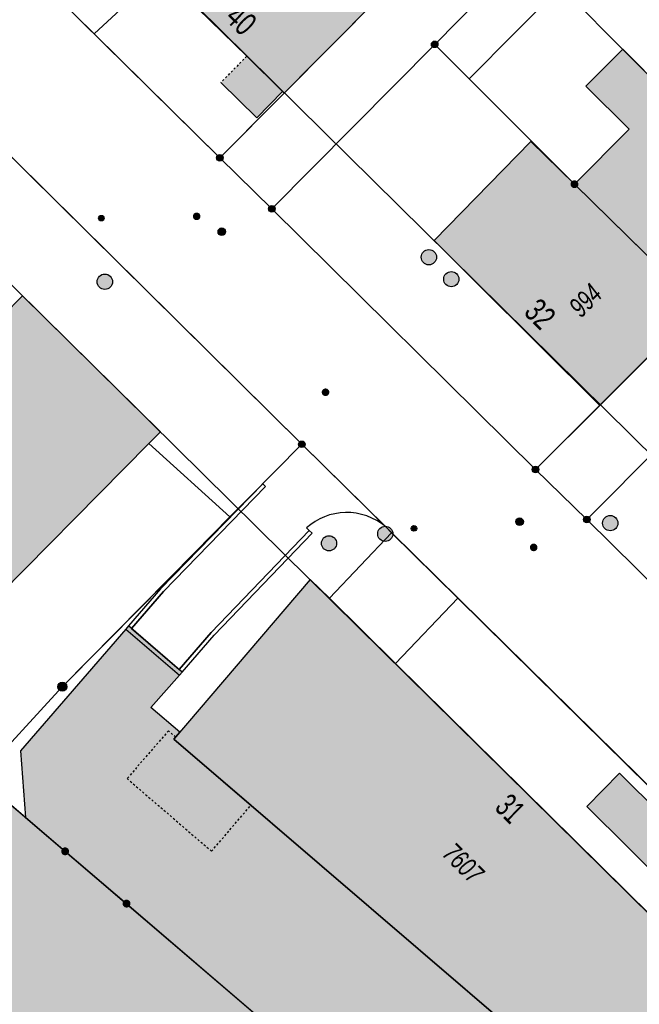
# Model space of a CAD drawing. Header units: metres. Extents: x 2695751 to 2696029, y 1260877 to 1261206.
# Tile 15 of 70: x 2695897 to 2695928, y 1260945 to 1260994. Entities that reach past the tile are written whole.
import ezdxf

# ---------------------------------------------------------------- set-up
doc = ezdxf.new("R2010")
doc.units = ezdxf.units.M
doc.header["$LTSCALE"] = 0.1
doc.linetypes.add('AUSGEZOGEN', pattern=[0])
doc.linetypes.add('VERDECKT2_S2', pattern=[0.36, 0.2, -0.16])
for name, color, linetype in [('Aménagement du territoire_Ligne de distance', 7, 'AUSGEZOGEN'), ('Limites de bien-fonds', 7, 'AUSGEZOGEN'), ('Mensuration officielle_Lignes (Couverture du sol)', 7, 'AUSGEZOGEN'), ("Mensuration officielle_N° d'assurance", 7, 'AUSGEZOGEN'), ('Mensuration officielle_N° de bâtiment', 7, 'AUSGEZOGEN'), ('Mensuration officielle_Surface (Objets divers)', 7, 'AUSGEZOGEN'), ('Mensuration officielle_Surfaces de bâtiments (Couverture du sol)', 7, 'AUSGEZOGEN'), ('Mensuration officielle_Surfaces de bâtiments (Objets divers)', 7, 'AUSGEZOGEN'), ('Mensuration officielle_Surfaces de bâtiments - Souterrain', 7, 'AUSGEZOGEN'), ('Points fixes eau potable', 255, 'AUSGEZOGEN'), ('Points fixes EU', 255, 'AUSGEZOGEN'), ('Points fixes gaz', 255, 'AUSGEZOGEN'), ('Points fixes mensuration officielle', 255, 'AUSGEZOGEN'), ('Points fixes réseau électrique', 255, 'AUSGEZOGEN'), ('Réseau AEW', 8, 'AUSGEZOGEN')]:
    doc.layers.add(name, color=color, linetype=linetype)
doc.styles.add('ARIAL', font='arial.ttf')

msp = doc.modelspace()

# ---------------------------------------------------------------- hatches: boundary and pattern name
at = {"layer": 'Mensuration officielle_Surfaces de bâtiments (Couverture du sol)', "true_color": 0xd2d2d2, "transparency": 33554687}
for points in [[(2695915.53, 1260995.68), (2695909.42, 1261001.66), (2695904.176, 1260996.349), (2695908.41, 1260992.194), (2695910.178, 1260990.46), (2695910.264, 1260990.376)], [(2695924.59, 1260985.88), (2695930.72, 1260979.86), (2695935.17, 1260984.42), (2695929.1, 1260990.4), (2695926.977, 1260992.544), (2695925.155, 1260990.715), (2695927.287, 1260988.59)], [(2695889.022, 1260988.6), (2695880.652, 1260980.146), (2695879.909, 1260979.395), (2695880.15, 1260979.157), (2695880.363, 1260979.373), (2695881.235, 1260980.254), (2695884.683, 1260976.844), (2695883.811, 1260975.962), (2695883.589, 1260975.737), (2695883.852, 1260975.477), (2695884.098, 1260975.727), (2695886.437, 1260973.413), (2695886.192, 1260973.165), (2695886.447, 1260972.912), (2695886.68, 1260973.147), (2695888.706, 1260971.142), (2695888.503, 1260970.937), (2695888.751, 1260970.691), (2695888.991, 1260970.933), (2695891.33, 1260968.619), (2695891.091, 1260968.378), (2695891.347, 1260968.125), (2695891.561, 1260968.341), (2695892.412, 1260969.201), (2695895.867, 1260965.783), (2695895.016, 1260964.923), (2695894.779, 1260964.684), (2695895.021, 1260964.445), (2695903.582, 1260973.087), (2695904.152, 1260973.663), (2695897.351, 1260980.372), (2695896.382, 1260979.39), (2695894.856, 1260980.894), (2695895.825, 1260981.877), (2695889.272, 1260988.353)], [(2695930.72, 1260979.86), (2695924.59, 1260985.88), (2695922.432, 1260987.987), (2695917.668, 1260983.108), (2695919.763, 1260980.994), (2695925.842, 1260974.964)], [(2695911.552, 1260966.378), (2695904.819, 1260958.504), (2695926.723, 1260939.707), (2695932.158, 1260946.058), (2695915.757, 1260962.231), (2695912.491, 1260965.452)], [(2695930.887, 1260952.778), (2695926.813, 1260956.818), (2695925.192, 1260955.188), (2695929.27, 1260951.147)], [(2695894.915, 1260956.37), (2695890.895, 1260952.292), (2695889.528, 1260950.883), (2695884.45, 1260945.71), (2695884.079, 1260945.33), (2695874.2, 1260935.2), (2695878.695, 1260930.862), (2695888.718, 1260941.151), (2695893.114, 1260937.383), (2695893.236, 1260937.28), (2695893.305, 1260937.222), (2695893.633, 1260937.605), (2695896.282, 1260940.698), (2695896.379, 1260940.811), (2695899.078, 1260943.963), (2695904.825, 1260939.042), (2695909.415, 1260944.451), (2695902.48, 1260950.39), (2695899.45, 1260952.97), (2695895.19, 1260956.61), (2695895.009, 1260956.452)]]:
    msp.add_hatch(color=254, dxfattribs=at).paths.add_polyline_path(points)
at = {"layer": 'Mensuration officielle_Surfaces de bâtiments (Objets divers)', "true_color": 0xebebeb, "transparency": 33554687}
for points in [[(2695907.138, 1260990.897), (2695908.906, 1260989.162), (2695910.178, 1260990.46), (2695908.41, 1260992.194)], [(2695908.618, 1260955.244), (2695904.819, 1260958.504), (2695904.906, 1260958.605), (2695904.553, 1260958.917), (2695902.508, 1260956.559), (2695906.678, 1260952.973)]]:
    msp.add_hatch(color=7, dxfattribs=at).paths.add_polyline_path(points)
at = {"layer": 'Mensuration officielle_Surfaces de bâtiments - Souterrain', "true_color": 0xf5f5f5, "transparency": 33554687}
msp.add_hatch(color=7, dxfattribs=at).paths.add_polyline_path([(2695902.575, 1260964.086), (2695902.451, 1260963.936), (2695897.244, 1260957.934), (2695897.498, 1260954.638), (2695909.415, 1260944.451), (2695916.635, 1260938.288), (2695918.065, 1260939.947), (2695920.503, 1260942.775), (2695921.628, 1260944.08), (2695904.819, 1260958.504), (2695905.114, 1260958.849), (2695903.685, 1260960.073), (2695905.097, 1260961.654), (2695905.232, 1260961.805)])
at = {"layer": 'Points fixes eau potable', "transparency": 33554687}
for points in [[(2695905.808, 1260984.427), (2695905.796, 1260984.412), (2695905.785, 1260984.397), (2695905.775, 1260984.381), (2695905.767, 1260984.363), (2695905.761, 1260984.345), (2695905.757, 1260984.327), (2695905.755, 1260984.308), (2695905.755, 1260984.289), (2695905.756, 1260984.27), (2695905.76, 1260984.251), (2695905.765, 1260984.233), (2695905.772, 1260984.215), (2695905.781, 1260984.199), (2695905.792, 1260984.183), (2695905.804, 1260984.168), (2695905.817, 1260984.155), (2695905.832, 1260984.143), (2695905.848, 1260984.133), (2695905.865, 1260984.124), (2695905.883, 1260984.117), (2695905.901, 1260984.112), (2695905.92, 1260984.109), (2695905.939, 1260984.108), (2695905.958, 1260984.108), (2695905.977, 1260984.111), (2695905.995, 1260984.115), (2695906.013, 1260984.121), (2695906.03, 1260984.129), (2695906.046, 1260984.139), (2695906.062, 1260984.151), (2695906.076, 1260984.163), (2695906.088, 1260984.178), (2695906.099, 1260984.193), (2695906.109, 1260984.209), (2695906.117, 1260984.227), (2695906.123, 1260984.245), (2695906.127, 1260984.263), (2695906.129, 1260984.282), (2695906.129, 1260984.301), (2695906.128, 1260984.32), (2695906.124, 1260984.339), (2695906.119, 1260984.357), (2695906.112, 1260984.375), (2695906.103, 1260984.391), (2695906.092, 1260984.407), (2695906.08, 1260984.422), (2695906.067, 1260984.435), (2695906.052, 1260984.447), (2695906.036, 1260984.457), (2695906.019, 1260984.466), (2695906.001, 1260984.473), (2695905.983, 1260984.478), (2695905.964, 1260984.481), (2695905.945, 1260984.482), (2695905.926, 1260984.482), (2695905.907, 1260984.479), (2695905.889, 1260984.475), (2695905.871, 1260984.469), (2695905.854, 1260984.461), (2695905.838, 1260984.451), (2695905.822, 1260984.439)], [(2695912.435, 1260975.484), (2695912.448, 1260975.498), (2695912.459, 1260975.513), (2695912.469, 1260975.53), (2695912.477, 1260975.547), (2695912.483, 1260975.565), (2695912.487, 1260975.583), (2695912.49, 1260975.602), (2695912.49, 1260975.621), (2695912.489, 1260975.64), (2695912.486, 1260975.659), (2695912.481, 1260975.677), (2695912.474, 1260975.695), (2695912.465, 1260975.712), (2695912.455, 1260975.727), (2695912.443, 1260975.742), (2695912.429, 1260975.756), (2695912.415, 1260975.768), (2695912.399, 1260975.778), (2695912.382, 1260975.787), (2695912.364, 1260975.794), (2695912.346, 1260975.799), (2695912.327, 1260975.803), (2695912.308, 1260975.804), (2695912.289, 1260975.804), (2695912.271, 1260975.802), (2695912.252, 1260975.797), (2695912.234, 1260975.791), (2695912.217, 1260975.784), (2695912.2, 1260975.774), (2695912.185, 1260975.763), (2695912.171, 1260975.75), (2695912.158, 1260975.736), (2695912.147, 1260975.721), (2695912.137, 1260975.704), (2695912.129, 1260975.687), (2695912.123, 1260975.669), (2695912.119, 1260975.651), (2695912.116, 1260975.632), (2695912.116, 1260975.613), (2695912.117, 1260975.594), (2695912.12, 1260975.575), (2695912.125, 1260975.557), (2695912.132, 1260975.539), (2695912.141, 1260975.522), (2695912.151, 1260975.507), (2695912.163, 1260975.492), (2695912.177, 1260975.478), (2695912.191, 1260975.466), (2695912.207, 1260975.456), (2695912.224, 1260975.447), (2695912.242, 1260975.44), (2695912.26, 1260975.435), (2695912.279, 1260975.431), (2695912.298, 1260975.43), (2695912.317, 1260975.43), (2695912.335, 1260975.432), (2695912.354, 1260975.437), (2695912.372, 1260975.443), (2695912.389, 1260975.45), (2695912.406, 1260975.46), (2695912.421, 1260975.471)], [(2695922.443, 1260968.094), (2695922.43, 1260968.079), (2695922.419, 1260968.064), (2695922.41, 1260968.047), (2695922.402, 1260968.03), (2695922.396, 1260968.012), (2695922.392, 1260967.993), (2695922.39, 1260967.975), (2695922.39, 1260967.956), (2695922.391, 1260967.937), (2695922.395, 1260967.918), (2695922.4, 1260967.9), (2695922.408, 1260967.882), (2695922.417, 1260967.866), (2695922.427, 1260967.85), (2695922.44, 1260967.835), (2695922.453, 1260967.822), (2695922.468, 1260967.81), (2695922.484, 1260967.8), (2695922.501, 1260967.792), (2695922.519, 1260967.785), (2695922.537, 1260967.78), (2695922.556, 1260967.777), (2695922.575, 1260967.776), (2695922.594, 1260967.776), (2695922.613, 1260967.779), (2695922.631, 1260967.783), (2695922.649, 1260967.79), (2695922.666, 1260967.798), (2695922.682, 1260967.808), (2695922.698, 1260967.819), (2695922.711, 1260967.832), (2695922.724, 1260967.847), (2695922.735, 1260967.862), (2695922.744, 1260967.879), (2695922.752, 1260967.896), (2695922.758, 1260967.914), (2695922.762, 1260967.933), (2695922.764, 1260967.951), (2695922.764, 1260967.97), (2695922.763, 1260967.989), (2695922.759, 1260968.008), (2695922.754, 1260968.026), (2695922.746, 1260968.044), (2695922.737, 1260968.06), (2695922.727, 1260968.076), (2695922.714, 1260968.091), (2695922.701, 1260968.104), (2695922.686, 1260968.116), (2695922.67, 1260968.126), (2695922.653, 1260968.134), (2695922.635, 1260968.141), (2695922.617, 1260968.146), (2695922.598, 1260968.149), (2695922.579, 1260968.15), (2695922.56, 1260968.15), (2695922.541, 1260968.147), (2695922.523, 1260968.143), (2695922.505, 1260968.136), (2695922.488, 1260968.128), (2695922.472, 1260968.118), (2695922.456, 1260968.107)]]:
    msp.add_hatch(color=7, dxfattribs=at).paths.add_polyline_path(points)
at = {"layer": 'Points fixes EU', "transparency": 33554687}
for color, points in [(253, [(2695917.782, 1260982.279), (2695917.774, 1260982.355), (2695917.751, 1260982.428), (2695917.714, 1260982.495), (2695917.664, 1260982.554), (2695917.603, 1260982.601), (2695917.534, 1260982.634), (2695917.46, 1260982.654), (2695917.384, 1260982.657), (2695917.308, 1260982.646), (2695917.236, 1260982.619), (2695917.171, 1260982.579), (2695917.115, 1260982.526), (2695917.072, 1260982.463), (2695917.041, 1260982.392), (2695917.026, 1260982.317), (2695917.026, 1260982.241), (2695917.041, 1260982.166), (2695917.072, 1260982.095), (2695917.115, 1260982.032), (2695917.171, 1260981.979), (2695917.236, 1260981.939), (2695917.308, 1260981.912), (2695917.384, 1260981.901), (2695917.46, 1260981.904), (2695917.534, 1260981.924), (2695917.603, 1260981.957), (2695917.664, 1260982.004), (2695917.714, 1260982.063), (2695917.751, 1260982.13), (2695917.774, 1260982.203)]), (253, [(2695901.788, 1260981.069), (2695901.78, 1260981.145), (2695901.757, 1260981.218), (2695901.72, 1260981.285), (2695901.67, 1260981.344), (2695901.609, 1260981.391), (2695901.54, 1260981.424), (2695901.466, 1260981.444), (2695901.39, 1260981.447), (2695901.314, 1260981.436), (2695901.242, 1260981.409), (2695901.177, 1260981.369), (2695901.121, 1260981.316), (2695901.078, 1260981.253), (2695901.047, 1260981.182), (2695901.032, 1260981.107), (2695901.032, 1260981.031), (2695901.047, 1260980.956), (2695901.078, 1260980.885), (2695901.121, 1260980.822), (2695901.177, 1260980.769), (2695901.242, 1260980.729), (2695901.314, 1260980.702), (2695901.39, 1260980.691), (2695901.466, 1260980.694), (2695901.54, 1260980.714), (2695901.609, 1260980.747), (2695901.67, 1260980.794), (2695901.72, 1260980.853), (2695901.757, 1260980.92), (2695901.78, 1260980.993)]), (7, [(2695918.885, 1260981.195), (2695918.877, 1260981.27), (2695918.855, 1260981.343), (2695918.818, 1260981.409), (2695918.768, 1260981.466), (2695918.708, 1260981.513), (2695918.64, 1260981.546), (2695918.567, 1260981.565), (2695918.491, 1260981.569), (2695918.416, 1260981.558), (2695918.345, 1260981.531), (2695918.28, 1260981.491), (2695918.225, 1260981.439), (2695918.182, 1260981.377), (2695918.152, 1260981.307), (2695918.137, 1260981.233), (2695918.137, 1260981.157), (2695918.152, 1260981.082), (2695918.182, 1260981.013), (2695918.225, 1260980.95), (2695918.28, 1260980.898), (2695918.345, 1260980.858), (2695918.416, 1260980.832), (2695918.491, 1260980.82), (2695918.567, 1260980.824), (2695918.64, 1260980.843), (2695918.708, 1260980.876), (2695918.768, 1260980.923), (2695918.818, 1260980.98), (2695918.855, 1260981.047), (2695918.877, 1260981.119)]), (253, [(2695926.735, 1260969.161), (2695926.727, 1260969.237), (2695926.704, 1260969.31), (2695926.667, 1260969.377), (2695926.617, 1260969.436), (2695926.556, 1260969.483), (2695926.487, 1260969.516), (2695926.413, 1260969.536), (2695926.337, 1260969.539), (2695926.261, 1260969.528), (2695926.189, 1260969.501), (2695926.124, 1260969.461), (2695926.068, 1260969.408), (2695926.025, 1260969.345), (2695925.994, 1260969.274), (2695925.979, 1260969.199), (2695925.979, 1260969.123), (2695925.994, 1260969.048), (2695926.025, 1260968.977), (2695926.068, 1260968.914), (2695926.124, 1260968.861), (2695926.189, 1260968.821), (2695926.261, 1260968.794), (2695926.337, 1260968.783), (2695926.413, 1260968.786), (2695926.487, 1260968.806), (2695926.556, 1260968.839), (2695926.617, 1260968.886), (2695926.667, 1260968.945), (2695926.704, 1260969.012), (2695926.727, 1260969.085)]), (7, [(2695912.85, 1260968.165), (2695912.842, 1260968.24), (2695912.82, 1260968.313), (2695912.783, 1260968.379), (2695912.733, 1260968.436), (2695912.673, 1260968.483), (2695912.605, 1260968.516), (2695912.532, 1260968.535), (2695912.456, 1260968.539), (2695912.381, 1260968.528), (2695912.31, 1260968.501), (2695912.245, 1260968.461), (2695912.19, 1260968.409), (2695912.147, 1260968.347), (2695912.117, 1260968.277), (2695912.102, 1260968.203), (2695912.102, 1260968.127), (2695912.117, 1260968.052), (2695912.147, 1260967.983), (2695912.19, 1260967.92), (2695912.245, 1260967.868), (2695912.31, 1260967.828), (2695912.381, 1260967.802), (2695912.456, 1260967.79), (2695912.532, 1260967.794), (2695912.605, 1260967.813), (2695912.673, 1260967.846), (2695912.733, 1260967.893), (2695912.783, 1260967.95), (2695912.82, 1260968.017), (2695912.842, 1260968.089)])]:
    msp.add_hatch(color=color, dxfattribs=at).paths.add_polyline_path(points)
at = {"layer": 'Points fixes gaz', "transparency": 33554687}
for points in [[(2695907.315, 1260983.668), (2695907.286, 1260983.692), (2695907.252, 1260983.709), (2695907.216, 1260983.72), (2695907.178, 1260983.722), (2695907.14, 1260983.718), (2695907.104, 1260983.705), (2695907.072, 1260983.686), (2695907.044, 1260983.66), (2695907.021, 1260983.63), (2695907.005, 1260983.595), (2695906.997, 1260983.558), (2695906.996, 1260983.52), (2695907.003, 1260983.483), (2695907.017, 1260983.448), (2695907.038, 1260983.416), (2695907.065, 1260983.389), (2695907.097, 1260983.369), (2695907.132, 1260983.355), (2695907.169, 1260983.348), (2695907.207, 1260983.349), (2695907.244, 1260983.358), (2695907.278, 1260983.374), (2695907.309, 1260983.396), (2695907.334, 1260983.424), (2695907.354, 1260983.457), (2695907.366, 1260983.493), (2695907.37, 1260983.531), (2695907.367, 1260983.568), (2695907.357, 1260983.605), (2695907.339, 1260983.639)], [(2695922.007, 1260969.365), (2695921.977, 1260969.388), (2695921.943, 1260969.404), (2695921.906, 1260969.414), (2695921.868, 1260969.415), (2695921.831, 1260969.409), (2695921.795, 1260969.396), (2695921.763, 1260969.376), (2695921.736, 1260969.349), (2695921.714, 1260969.318), (2695921.7, 1260969.283), (2695921.692, 1260969.246), (2695921.693, 1260969.208), (2695921.7, 1260969.171), (2695921.716, 1260969.136), (2695921.738, 1260969.105), (2695921.765, 1260969.079), (2695921.797, 1260969.059), (2695921.833, 1260969.046), (2695921.871, 1260969.041), (2695921.909, 1260969.043), (2695921.945, 1260969.053), (2695921.979, 1260969.07), (2695922.009, 1260969.093), (2695922.034, 1260969.122), (2695922.052, 1260969.155), (2695922.063, 1260969.191), (2695922.066, 1260969.229), (2695922.062, 1260969.267), (2695922.051, 1260969.303), (2695922.032, 1260969.336)]]:
    msp.add_hatch(color=7, dxfattribs=at).paths.add_polyline_path(points)
at = {"layer": 'Points fixes mensuration officielle', "transparency": 33554687}
for points in [[(2695917.852, 1260992.78), (2695917.849, 1260992.813), (2695917.839, 1260992.844), (2695917.823, 1260992.873), (2695917.802, 1260992.898), (2695917.776, 1260992.918), (2695917.746, 1260992.932), (2695917.715, 1260992.941), (2695917.682, 1260992.942), (2695917.649, 1260992.937), (2695917.618, 1260992.926), (2695917.591, 1260992.909), (2695917.567, 1260992.886), (2695917.548, 1260992.859), (2695917.535, 1260992.829), (2695917.528, 1260992.796), (2695917.528, 1260992.764), (2695917.535, 1260992.731), (2695917.548, 1260992.701), (2695917.567, 1260992.674), (2695917.591, 1260992.651), (2695917.618, 1260992.634), (2695917.649, 1260992.623), (2695917.682, 1260992.618), (2695917.715, 1260992.619), (2695917.746, 1260992.628), (2695917.776, 1260992.642), (2695917.802, 1260992.662), (2695917.823, 1260992.687), (2695917.839, 1260992.716), (2695917.849, 1260992.747)], [(2695907.252, 1260987.18), (2695907.249, 1260987.213), (2695907.239, 1260987.244), (2695907.223, 1260987.273), (2695907.202, 1260987.298), (2695907.176, 1260987.318), (2695907.146, 1260987.332), (2695907.115, 1260987.341), (2695907.082, 1260987.342), (2695907.049, 1260987.337), (2695907.018, 1260987.326), (2695906.991, 1260987.309), (2695906.967, 1260987.286), (2695906.948, 1260987.259), (2695906.935, 1260987.229), (2695906.928, 1260987.196), (2695906.928, 1260987.164), (2695906.935, 1260987.131), (2695906.948, 1260987.101), (2695906.967, 1260987.074), (2695906.991, 1260987.051), (2695907.018, 1260987.034), (2695907.049, 1260987.023), (2695907.082, 1260987.018), (2695907.115, 1260987.019), (2695907.146, 1260987.028), (2695907.176, 1260987.042), (2695907.202, 1260987.062), (2695907.223, 1260987.087), (2695907.239, 1260987.116), (2695907.249, 1260987.147)], [(2695924.785, 1260985.88), (2695924.781, 1260985.919), (2695924.769, 1260985.957), (2695924.75, 1260985.991), (2695924.724, 1260986.021), (2695924.693, 1260986.045), (2695924.658, 1260986.063), (2695924.62, 1260986.073), (2695924.58, 1260986.075), (2695924.541, 1260986.069), (2695924.504, 1260986.055), (2695924.471, 1260986.034), (2695924.442, 1260986.007), (2695924.42, 1260985.975), (2695924.404, 1260985.938), (2695924.396, 1260985.9), (2695924.396, 1260985.86), (2695924.404, 1260985.822), (2695924.42, 1260985.785), (2695924.442, 1260985.753), (2695924.471, 1260985.726), (2695924.504, 1260985.705), (2695924.541, 1260985.691), (2695924.58, 1260985.685), (2695924.62, 1260985.687), (2695924.658, 1260985.697), (2695924.693, 1260985.715), (2695924.724, 1260985.739), (2695924.75, 1260985.769), (2695924.769, 1260985.803), (2695924.781, 1260985.841)], [(2695909.812, 1260984.67), (2695909.809, 1260984.703), (2695909.799, 1260984.734), (2695909.783, 1260984.763), (2695909.762, 1260984.788), (2695909.736, 1260984.808), (2695909.706, 1260984.822), (2695909.675, 1260984.831), (2695909.642, 1260984.832), (2695909.609, 1260984.827), (2695909.578, 1260984.816), (2695909.551, 1260984.799), (2695909.527, 1260984.776), (2695909.508, 1260984.749), (2695909.495, 1260984.719), (2695909.488, 1260984.686), (2695909.488, 1260984.654), (2695909.495, 1260984.621), (2695909.508, 1260984.591), (2695909.527, 1260984.564), (2695909.551, 1260984.541), (2695909.578, 1260984.524), (2695909.609, 1260984.513), (2695909.642, 1260984.508), (2695909.675, 1260984.509), (2695909.706, 1260984.518), (2695909.736, 1260984.532), (2695909.762, 1260984.552), (2695909.783, 1260984.577), (2695909.799, 1260984.606), (2695909.809, 1260984.637)], [(2695911.292, 1260973.05), (2695911.289, 1260973.083), (2695911.279, 1260973.114), (2695911.263, 1260973.143), (2695911.242, 1260973.168), (2695911.216, 1260973.188), (2695911.186, 1260973.202), (2695911.155, 1260973.211), (2695911.122, 1260973.212), (2695911.089, 1260973.207), (2695911.058, 1260973.196), (2695911.031, 1260973.179), (2695911.007, 1260973.156), (2695910.988, 1260973.129), (2695910.975, 1260973.099), (2695910.968, 1260973.066), (2695910.968, 1260973.034), (2695910.975, 1260973.001), (2695910.988, 1260972.971), (2695911.007, 1260972.944), (2695911.031, 1260972.921), (2695911.058, 1260972.904), (2695911.089, 1260972.893), (2695911.122, 1260972.888), (2695911.155, 1260972.889), (2695911.186, 1260972.898), (2695911.216, 1260972.912), (2695911.242, 1260972.932), (2695911.263, 1260972.957), (2695911.279, 1260972.986), (2695911.289, 1260973.017)], [(2695922.832, 1260971.81), (2695922.829, 1260971.843), (2695922.819, 1260971.874), (2695922.803, 1260971.903), (2695922.782, 1260971.928), (2695922.756, 1260971.948), (2695922.726, 1260971.962), (2695922.695, 1260971.971), (2695922.662, 1260971.972), (2695922.629, 1260971.967), (2695922.598, 1260971.956), (2695922.571, 1260971.939), (2695922.547, 1260971.916), (2695922.528, 1260971.889), (2695922.515, 1260971.859), (2695922.508, 1260971.826), (2695922.508, 1260971.794), (2695922.515, 1260971.761), (2695922.528, 1260971.731), (2695922.547, 1260971.704), (2695922.571, 1260971.681), (2695922.598, 1260971.664), (2695922.629, 1260971.653), (2695922.662, 1260971.648), (2695922.695, 1260971.649), (2695922.726, 1260971.658), (2695922.756, 1260971.672), (2695922.782, 1260971.692), (2695922.803, 1260971.717), (2695922.819, 1260971.746), (2695922.829, 1260971.777)], [(2695925.362, 1260969.34), (2695925.359, 1260969.373), (2695925.349, 1260969.404), (2695925.333, 1260969.433), (2695925.312, 1260969.458), (2695925.286, 1260969.478), (2695925.256, 1260969.492), (2695925.225, 1260969.501), (2695925.192, 1260969.502), (2695925.159, 1260969.497), (2695925.128, 1260969.486), (2695925.101, 1260969.469), (2695925.077, 1260969.446), (2695925.058, 1260969.419), (2695925.045, 1260969.389), (2695925.038, 1260969.356), (2695925.038, 1260969.324), (2695925.045, 1260969.291), (2695925.058, 1260969.261), (2695925.077, 1260969.234), (2695925.101, 1260969.211), (2695925.128, 1260969.194), (2695925.159, 1260969.183), (2695925.192, 1260969.178), (2695925.225, 1260969.179), (2695925.256, 1260969.188), (2695925.286, 1260969.202), (2695925.312, 1260969.222), (2695925.333, 1260969.247), (2695925.349, 1260969.276), (2695925.359, 1260969.307)], [(2695899.537, 1260961.09), (2695899.533, 1260961.136), (2695899.519, 1260961.18), (2695899.497, 1260961.22), (2695899.467, 1260961.255), (2695899.43, 1260961.283), (2695899.389, 1260961.303), (2695899.344, 1260961.315), (2695899.298, 1260961.317), (2695899.253, 1260961.31), (2695899.21, 1260961.294), (2695899.171, 1260961.27), (2695899.137, 1260961.238), (2695899.111, 1260961.2), (2695899.093, 1260961.158), (2695899.084, 1260961.113), (2695899.084, 1260961.067), (2695899.093, 1260961.022), (2695899.111, 1260960.98), (2695899.137, 1260960.942), (2695899.171, 1260960.91), (2695899.21, 1260960.886), (2695899.253, 1260960.87), (2695899.298, 1260960.863), (2695899.344, 1260960.865), (2695899.389, 1260960.877), (2695899.43, 1260960.897), (2695899.467, 1260960.925), (2695899.497, 1260960.96), (2695899.519, 1260961), (2695899.533, 1260961.044)], [(2695899.645, 1260952.97), (2695899.641, 1260953.009), (2695899.629, 1260953.047), (2695899.61, 1260953.081), (2695899.584, 1260953.111), (2695899.553, 1260953.135), (2695899.518, 1260953.153), (2695899.48, 1260953.163), (2695899.44, 1260953.165), (2695899.401, 1260953.159), (2695899.364, 1260953.145), (2695899.331, 1260953.124), (2695899.302, 1260953.097), (2695899.28, 1260953.065), (2695899.264, 1260953.028), (2695899.256, 1260952.99), (2695899.256, 1260952.95), (2695899.264, 1260952.912), (2695899.28, 1260952.875), (2695899.302, 1260952.843), (2695899.331, 1260952.816), (2695899.364, 1260952.795), (2695899.401, 1260952.781), (2695899.44, 1260952.775), (2695899.48, 1260952.777), (2695899.518, 1260952.787), (2695899.553, 1260952.805), (2695899.584, 1260952.829), (2695899.61, 1260952.859), (2695899.629, 1260952.893), (2695899.641, 1260952.931)], [(2695902.675, 1260950.39), (2695902.671, 1260950.429), (2695902.659, 1260950.467), (2695902.64, 1260950.501), (2695902.614, 1260950.531), (2695902.583, 1260950.555), (2695902.548, 1260950.573), (2695902.51, 1260950.583), (2695902.47, 1260950.585), (2695902.431, 1260950.579), (2695902.394, 1260950.565), (2695902.361, 1260950.544), (2695902.332, 1260950.517), (2695902.31, 1260950.485), (2695902.294, 1260950.448), (2695902.286, 1260950.41), (2695902.286, 1260950.37), (2695902.294, 1260950.332), (2695902.31, 1260950.295), (2695902.332, 1260950.263), (2695902.361, 1260950.236), (2695902.394, 1260950.215), (2695902.431, 1260950.201), (2695902.47, 1260950.195), (2695902.51, 1260950.197), (2695902.548, 1260950.207), (2695902.583, 1260950.225), (2695902.614, 1260950.249), (2695902.64, 1260950.279), (2695902.659, 1260950.313), (2695902.671, 1260950.351)]]:
    msp.add_hatch(color=7, dxfattribs=at).paths.add_polyline_path(points)
at = {"layer": 'Points fixes réseau électrique', "transparency": 33554687}
msp.add_hatch(color=7, dxfattribs=at).paths.add_polyline_path([(2695915.626, 1260968.633), (2695915.618, 1260968.708), (2695915.596, 1260968.781), (2695915.559, 1260968.847), (2695915.509, 1260968.905), (2695915.449, 1260968.951), (2695915.381, 1260968.985), (2695915.308, 1260969.004), (2695915.232, 1260969.008), (2695915.157, 1260968.996), (2695915.086, 1260968.97), (2695915.021, 1260968.93), (2695914.966, 1260968.877), (2695914.923, 1260968.815), (2695914.893, 1260968.745), (2695914.878, 1260968.671), (2695914.878, 1260968.595), (2695914.893, 1260968.521), (2695914.923, 1260968.451), (2695914.966, 1260968.389), (2695915.021, 1260968.336), (2695915.086, 1260968.296), (2695915.157, 1260968.27), (2695915.232, 1260968.258), (2695915.308, 1260968.262), (2695915.381, 1260968.281), (2695915.449, 1260968.315), (2695915.509, 1260968.361), (2695915.559, 1260968.419), (2695915.596, 1260968.485), (2695915.618, 1260968.558)])
at = {"layer": 'Réseau AEW', "transparency": 33554687}
for points in [[(2695901.099, 1260984.206), (2695901.099, 1260984.192), (2695901.101, 1260984.178), (2695901.105, 1260984.165), (2695901.11, 1260984.152), (2695901.116, 1260984.139), (2695901.123, 1260984.127), (2695901.132, 1260984.116), (2695901.141, 1260984.106), (2695901.152, 1260984.097), (2695901.163, 1260984.089), (2695901.175, 1260984.083), (2695901.188, 1260984.077), (2695901.202, 1260984.073), (2695901.215, 1260984.07), (2695901.229, 1260984.069), (2695901.243, 1260984.069), (2695901.257, 1260984.07), (2695901.27, 1260984.073), (2695901.284, 1260984.077), (2695901.297, 1260984.083), (2695901.309, 1260984.089), (2695901.32, 1260984.097), (2695901.331, 1260984.106), (2695901.34, 1260984.116), (2695901.349, 1260984.127), (2695901.356, 1260984.139), (2695901.362, 1260984.152), (2695901.367, 1260984.165), (2695901.371, 1260984.178), (2695901.373, 1260984.192), (2695901.373, 1260984.206), (2695901.373, 1260984.22), (2695901.371, 1260984.234), (2695901.367, 1260984.247), (2695901.362, 1260984.26), (2695901.356, 1260984.273), (2695901.349, 1260984.285), (2695901.34, 1260984.296), (2695901.331, 1260984.306), (2695901.32, 1260984.315), (2695901.309, 1260984.323), (2695901.297, 1260984.329), (2695901.284, 1260984.335), (2695901.27, 1260984.339), (2695901.257, 1260984.342), (2695901.243, 1260984.343), (2695901.229, 1260984.343), (2695901.215, 1260984.342), (2695901.202, 1260984.339), (2695901.188, 1260984.335), (2695901.175, 1260984.329), (2695901.163, 1260984.323), (2695901.152, 1260984.315), (2695901.141, 1260984.306), (2695901.132, 1260984.296), (2695901.123, 1260984.285), (2695901.116, 1260984.273), (2695901.11, 1260984.26), (2695901.105, 1260984.247), (2695901.101, 1260984.234), (2695901.099, 1260984.22)], [(2695916.532, 1260968.899), (2695916.532, 1260968.885), (2695916.534, 1260968.871), (2695916.538, 1260968.858), (2695916.543, 1260968.845), (2695916.549, 1260968.832), (2695916.556, 1260968.82), (2695916.565, 1260968.809), (2695916.574, 1260968.799), (2695916.585, 1260968.79), (2695916.596, 1260968.782), (2695916.608, 1260968.776), (2695916.621, 1260968.77), (2695916.635, 1260968.766), (2695916.648, 1260968.763), (2695916.662, 1260968.762), (2695916.676, 1260968.762), (2695916.69, 1260968.763), (2695916.703, 1260968.766), (2695916.717, 1260968.77), (2695916.73, 1260968.776), (2695916.742, 1260968.782), (2695916.753, 1260968.79), (2695916.764, 1260968.799), (2695916.773, 1260968.809), (2695916.782, 1260968.82), (2695916.789, 1260968.832), (2695916.795, 1260968.845), (2695916.8, 1260968.858), (2695916.804, 1260968.871), (2695916.806, 1260968.885), (2695916.806, 1260968.899), (2695916.806, 1260968.913), (2695916.804, 1260968.927), (2695916.8, 1260968.94), (2695916.795, 1260968.953), (2695916.789, 1260968.966), (2695916.782, 1260968.978), (2695916.773, 1260968.989), (2695916.764, 1260968.999), (2695916.753, 1260969.008), (2695916.742, 1260969.016), (2695916.73, 1260969.022), (2695916.717, 1260969.028), (2695916.703, 1260969.032), (2695916.69, 1260969.035), (2695916.676, 1260969.036), (2695916.662, 1260969.036), (2695916.648, 1260969.035), (2695916.635, 1260969.032), (2695916.621, 1260969.028), (2695916.608, 1260969.022), (2695916.596, 1260969.016), (2695916.585, 1260969.008), (2695916.574, 1260968.999), (2695916.565, 1260968.989), (2695916.556, 1260968.978), (2695916.549, 1260968.966), (2695916.543, 1260968.953), (2695916.538, 1260968.94), (2695916.534, 1260968.927), (2695916.532, 1260968.913)]]:
    msp.add_hatch(color=1, dxfattribs=at).paths.add_polyline_path(points)

# ---------------------------------------------------------------- linework, layer by layer
at = {"layer": 'Aménagement du territoire_Ligne de distance', "color": 7, "linetype": 'AUSGEZOGEN', "transparency": 33554687}
for points in [[(2695815.92, 1261083.45), (2695852.53, 1261047.34), (2695889.71, 1261010.67), (2695915.9, 1260984.83), (2695942.7, 1260958.39), (2695972.35, 1260992.97), (2695942.13, 1261023.53), (2695912.25, 1261053.75), (2695881.66, 1261084.69), (2695850.32, 1261116.38)], [(2695843.48, 1260942.78), (2695890.27, 1260897.18), (2695911.05, 1260921.43), (2695932.14, 1260946.05), (2695910.22, 1260967.67), (2695889.01, 1260988.6)]]:
    msp.add_lwpolyline(points, dxfattribs=at)
at = {"layer": 'Limites de bien-fonds', "color": 7, "linetype": 'AUSGEZOGEN', "transparency": 33554687}
for p, q in [((2695894.07, 1261000.02), (2695907.09, 1260987.18)), ((2695922.2, 1260997.33), (2695917.69, 1260992.78)), ((2695915.53, 1260995.68), (2695907.09, 1260987.18)), ((2695917.69, 1260992.78), (2695909.65, 1260984.67)), ((2695911.13, 1260973.05), (2695892.2, 1260991.77)), ((2695907.09, 1260987.18), (2695909.65, 1260984.67)), ((2695909.65, 1260984.67), (2695922.67, 1260971.81)), ((2695930.72, 1260979.86), (2695922.67, 1260971.81)), ((2695933.63, 1260977.81), (2695925.2, 1260969.34)), ((2695935.95, 1260948.61), (2695911.13, 1260973.05)), ((2695922.67, 1260971.81), (2695925.2, 1260969.34)), ((2695925.2, 1260969.34), (2695940.15, 1260954.59))]:
    msp.add_line(p, q, dxfattribs=at)
for points in [[(2695922.2, 1260997.33), (2695929.1, 1260990.4), (2695935.17, 1260984.42)], [(2695917.69, 1260992.78), (2695924.59, 1260985.88), (2695930.72, 1260979.86)], [(2695911.13, 1260973.05), (2695899.31, 1260961.09), (2695895.19, 1260956.61)], [(2695895.19, 1260956.61), (2695899.45, 1260952.97), (2695902.48, 1260950.39), (2695911.32, 1260942.82), (2695925.81, 1260930.4)]]:
    msp.add_lwpolyline(points, dxfattribs=at)
at = {"layer": 'Mensuration officielle_Lignes (Couverture du sol)', "color": 7, "linetype": 'AUSGEZOGEN', "transparency": 33554687}
for p, q in [((2695917.69, 1260992.78), (2695922.2, 1260997.33)), ((2695904.176, 1260996.349), (2695900.881, 1260993.303)), ((2695915.53, 1260995.68), (2695910.264, 1260990.376)), ((2695900.881, 1260993.303), (2695898.901, 1260995.255)), ((2695907.09, 1260987.18), (2695900.881, 1260993.303)), ((2695909.65, 1260984.67), (2695917.69, 1260992.78)), ((2695910.264, 1260990.376), (2695907.09, 1260987.18)), ((2695930.72, 1260979.86), (2695924.59, 1260985.88)), ((2695922.67, 1260971.81), (2695909.65, 1260984.67)), ((2695925.842, 1260974.964), (2695919.763, 1260980.994)), ((2695930.72, 1260979.86), (2695925.842, 1260974.964)), ((2695922.67, 1260971.81), (2695925.842, 1260974.964)), ((2695907.587, 1260969.465), (2695903.582, 1260973.087)), ((2695903.245, 1260965.072), (2695907.587, 1260969.465)), ((2695915.56, 1260968.688), (2695915.271, 1260968.972)), ((2695915.56, 1260968.688), (2695912.491, 1260965.452)), ((2695918.833, 1260965.465), (2695915.56, 1260968.688)), ((2695912.491, 1260965.452), (2695911.552, 1260966.378)), ((2695915.757, 1260962.231), (2695912.491, 1260965.452)), ((2695918.833, 1260965.465), (2695915.757, 1260962.231)), ((2695895.19, 1260956.61), (2695899.45, 1260952.97)), ((2695899.45, 1260952.97), (2695902.48, 1260950.39)), ((2695902.48, 1260950.39), (2695909.415, 1260944.451))]:
    msp.add_line(p, q, dxfattribs=at)
for points in [[(2695922.2, 1260997.33), (2695923.893, 1260995.629), (2695919.387, 1260991.083), (2695917.69, 1260992.78)], [(2695910.264, 1260990.376), (2695910.178, 1260990.46), (2695908.41, 1260992.194), (2695904.176, 1260996.349)], [(2695924.59, 1260985.88), (2695927.287, 1260988.59), (2695925.155, 1260990.715), (2695926.977, 1260992.544), (2695929.1, 1260990.4)], [(2695915.271, 1260968.972), (2695911.13, 1260973.05), (2695892.2, 1260991.77)], [(2695889.272, 1260988.353), (2695895.825, 1260981.877), (2695894.856, 1260980.894), (2695896.382, 1260979.39), (2695897.351, 1260980.372), (2695904.152, 1260973.663), (2695903.582, 1260973.087)], [(2695919.763, 1260980.994), (2695917.668, 1260983.108), (2695922.432, 1260987.987), (2695924.59, 1260985.88)], [(2695925.2, 1260969.34), (2695932.579, 1260976.754), (2695933.63, 1260977.81), (2695943.85, 1260988.14)], [(2695903.582, 1260973.087), (2695895.021, 1260964.445)], [(2695907.587, 1260969.465), (2695909.201, 1260971.101), (2695909.343, 1260970.96), (2695904.303, 1260965.788), (2695902.727, 1260963.956), (2695905.08, 1260961.935), (2695906.65, 1260963.771), (2695911.502, 1260968.797), (2695911.367, 1260968.926)], [(2695925.2, 1260969.34), (2695926.421, 1260968.135), (2695940.15, 1260954.59)], [(2695911.552, 1260966.378), (2695904.819, 1260958.504), (2695926.723, 1260939.707), (2695932.158, 1260946.058), (2695915.757, 1260962.231)], [(2695935.95, 1260948.61), (2695923.858, 1260960.517), (2695918.833, 1260965.465)], [(2695895.19, 1260956.61), (2695899.31, 1260961.09), (2695903.245, 1260965.072)]]:
    msp.add_lwpolyline(points, dxfattribs=at)
msp.add_lwpolyline([(2695930.887, 1260952.778), (2695929.27, 1260951.147), (2695925.192, 1260955.188), (2695926.813, 1260956.818), (2695930.887, 1260952.778)], close=True, dxfattribs=at)
for centre, radius, start, end in [((2695913.345, 1260966.728), 2.957, 91.2319, 131.9782), ((2695913.347, 1260966.731), 2.954, 49.3534, 91.2733)]:
    msp.add_arc(centre, radius, start, end, dxfattribs=at)
at = {"layer": 'Mensuration officielle_Surface (Objets divers)', "color": 7, "linetype": 'VERDECKT2_S2', "transparency": 33554687}
msp.add_line((2695908.41, 1260992.194), (2695907.138, 1260990.897), dxfattribs=at)
at = {"layer": 'Mensuration officielle_Surface (Objets divers)', "color": 7, "linetype": 'AUSGEZOGEN', "transparency": 33554687}
msp.add_line((2695897.498, 1260954.638), (2695909.415, 1260944.451), dxfattribs=at)
for points in [[(2695907.138, 1260990.897), (2695908.906, 1260989.162), (2695910.178, 1260990.46), (2695908.41, 1260992.194)], [(2695902.575, 1260964.086), (2695902.451, 1260963.936), (2695897.244, 1260957.934), (2695897.498, 1260954.638)], [(2695905.114, 1260958.849), (2695903.685, 1260960.073), (2695905.097, 1260961.654), (2695905.232, 1260961.805), (2695902.575, 1260964.086)], [(2695921.628, 1260944.08), (2695904.819, 1260958.504), (2695905.114, 1260958.849)], [(2695908.618, 1260955.244), (2695904.819, 1260958.504), (2695904.906, 1260958.605)]]:
    msp.add_lwpolyline(points, dxfattribs=at)
for points in [[(2695909.343, 1260970.96), (2695909.201, 1260971.101), (2695904.155, 1260965.923), (2695902.575, 1260964.086), (2695902.727, 1260963.956), (2695904.303, 1260965.788), (2695909.343, 1260970.96)], [(2695911.646, 1260968.659), (2695911.502, 1260968.797), (2695906.65, 1260963.771), (2695905.08, 1260961.935), (2695905.232, 1260961.805), (2695906.798, 1260963.636), (2695911.646, 1260968.659)], [(2695905.097, 1260961.654), (2695905.232, 1260961.805), (2695902.575, 1260964.086), (2695902.451, 1260963.936), (2695905.097, 1260961.654)]]:
    msp.add_lwpolyline(points, close=True, dxfattribs=at)
at = {"layer": 'Mensuration officielle_Surface (Objets divers)', "color": 7, "linetype": 'VERDECKT2_S2', "transparency": 33554687}
msp.add_lwpolyline([(2695904.906, 1260958.605), (2695904.553, 1260958.917), (2695902.508, 1260956.559), (2695906.678, 1260952.973), (2695908.618, 1260955.244)], dxfattribs=at)
at = {"layer": 'Points fixes EU', "transparency": 33554687}
for centre, radius in [((2695917.403, 1260982.279), 0.379), ((2695901.409, 1260981.069), 0.379), ((2695918.51, 1260981.195), 0.375), ((2695926.356, 1260969.161), 0.379), ((2695912.475, 1260968.165), 0.375)]:
    msp.add_circle(centre, radius, dxfattribs=at)
at = {"layer": 'Points fixes gaz', "transparency": 33554687}
for centre in [(2695907.183, 1260983.535), (2695921.879, 1260969.228)]:
    msp.add_circle(centre, 0.187, dxfattribs=at)
at = {"layer": 'Points fixes mensuration officielle', "color": 7, "transparency": 33554687}
for centre, radius in [((2695917.69, 1260992.78), 0.162), ((2695907.09, 1260987.18), 0.162), ((2695909.65, 1260984.67), 0.162), ((2695911.13, 1260973.05), 0.162), ((2695922.67, 1260971.81), 0.162), ((2695925.2, 1260969.34), 0.162), ((2695899.31, 1260961.09), 0.227)]:
    msp.add_circle(centre, radius, dxfattribs=at)
at = {"layer": 'Points fixes réseau électrique', "transparency": 33554687}
msp.add_circle((2695915.251, 1260968.633), 0.375, dxfattribs=at)
at = {"layer": 'Réseau AEW', "color": 1, "transparency": 33554687}
for centre in [(2695901.236, 1260984.206), (2695916.669, 1260968.899)]:
    msp.add_circle(centre, 0.137, dxfattribs=at)

# ---------------------------------------------------------------- texts
at = {"layer": "Mensuration officielle_N° d'assurance", "color": 7, "transparency": 33554687, "char_height": 0.96842, "attachment_point": 5, "style": 'ARIAL'}
for s, insert, width, rotation in [('\\A1;{\\fArial|i1|b0;\\H0.968418;\\W0.700000;\\C7;994}\\P', (2695925.135, 1260980.148), 1.93301, 45.1044), ('\\A1;{\\fArial|i1|b0;\\H0.968418;\\W0.700000;\\C7;7607}\\P', (2695919.096, 1260952.381), 2.46457, 315.4302)]:
    msp.add_mtext(s, dxfattribs=dict(at, insert=insert, width=width, rotation=rotation))
at = {"layer": 'Mensuration officielle_N° de bâtiment', "color": 7, "transparency": 33554687, "char_height": 1.1621, "style": 'ARIAL'}
for s, insert, width, attachment_point, rotation in [('\\W0.70;40', (2695907.727, 1260993.563), 1.68109, 8, 315.5463), ('\\W0.70;32', (2695922.476, 1260979.056), 1.68109, 8, 315.2313), ('\\W0.64;31', (2695921.829, 1260955.498), 1.59081, 2, 315.6714)]:
    msp.add_mtext(s, dxfattribs=dict(at, insert=insert, width=width, attachment_point=attachment_point, rotation=rotation))

doc.saveas('drawing.dxf')
